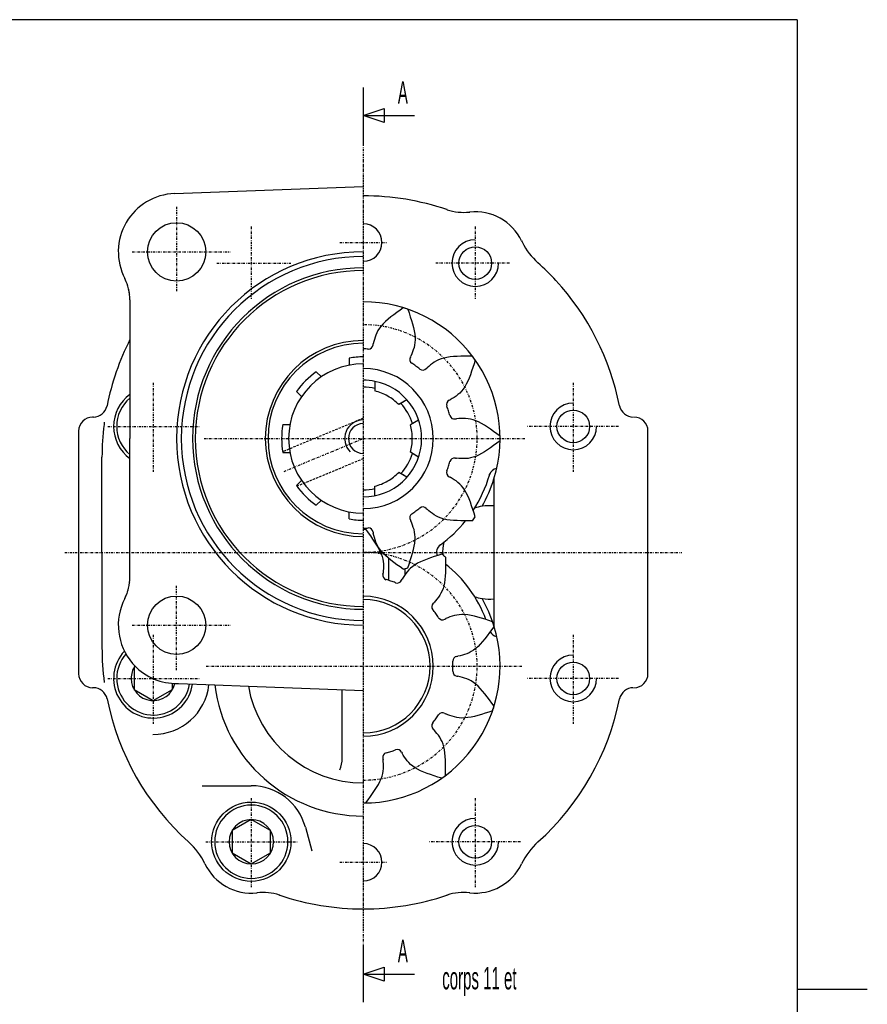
# Model space of a CAD drawing. Extents: x -315 to 315, y -223 to 223.
# Tile 11 of 11: x 133 to 315, y -3 to 208. Entities that reach past the tile are written whole.
import ezdxf

# ---------------------------------------------------------------- set-up
doc = ezdxf.new("R2010")
doc.units = 0
doc.linetypes.add('DASHDOT', pattern=[1, 0.5, -0.25, 0, -0.25])
doc.linetypes.add('DASHED', pattern=[0.75, 0.5, -0.25])
for name, color, linetype in [('ARBR_1', 7, 'CONTINUOUS'), ('AXES', 7, 'CONTINUOUS'), ('CORPS', 7, 'CONTINUOUS'), ('COUPES', 7, 'CONTINUOUS'), ('FLASQU', 7, 'CONTINUOUS'), ('FORMA3', 7, 'CONTINUOUS'), ('LUNETT', 7, 'CONTINUOUS'), ('ROU_14', 7, 'CONTINUOUS'), ('ROU_15', 7, 'CONTINUOUS'), ('STANDA', 7, 'CONTINUOUS')]:
    doc.layers.add(name, color=color, linetype=linetype)

msp = doc.modelspace()

# ---------------------------------------------------------------- linework, layer by layer
at = {"layer": 'ARBR_1', "color": 2, "linetype": 'CONTINUOUS'}
for p, q in [((204, 135.24), (204, 133.72)), ((196.93, 132.31), (198.01, 131.23)), ((192.69, 128.07), (193.77, 126.99)), ((189.76, 121), (191.28, 121)), ((189.76, 115), (191.28, 115)), ((192.69, 107.93), (193.77, 109.01)), ((196.93, 103.69), (198.01, 104.77)), ((204, 100.76), (204, 102.28))]:
    msp.add_line(p, q, dxfattribs=at)
at = {"layer": 'ARBR_1', "color": 2, "linetype": 'DASHED'}
for p, q in [((207, 122.33), (189.73, 115.18)), ((207, 113.67), (192.79, 107.78))]:
    msp.add_line(p, q, dxfattribs=at)
at = {"layer": 'ARBR_1', "color": 2, "linetype": 'DASHDOT'}
msp.add_line((190.03, 110.97), (207, 118), dxfattribs=at)
at = {"layer": 'ARBR_1', "color": 2, "linetype": 'CONTINUOUS'}
for radius, start, end in [(21, 90, -90), (20.42, 90, -90), (17.5, 90, 99.87142), (16, 90, -90), (17.498, 125.13419, 144.86581), (17.499, 170.12858, -170.12858), (3.2, 90, -90), (17.498, -144.86581, -125.13419), (17.499, -99.87142, -90)]:
    msp.add_arc((207, 118), radius, start, end, dxfattribs=at)
at = {"layer": 'ARBR_1', "color": 7, "linetype": 'CONTINUOUS'}
msp.add_arc((207, 118), 4, 90, -134.29018, dxfattribs=at)
at = {"layer": 'AXES', "color": 2, "linetype": 'DASHDOT'}
for p, q in [((207, 181.21), (207, 9.229)), ((207, 181.21), (207, 9.229)), ((207, 177.82), (207, 12.535)), ((183, 163.47), (183, 147.93)), ((231, 163.47), (231, 147.93)), ((202, 160), (212, 160)), ((175.64, 155.6), (191.48, 155.6)), ((238.36, 155.6), (222.52, 155.6)), ((162, 129.91), (162, 110.83)), ((252, 129.91), (252, 110.83)), ((152.29, 120.6), (172.01, 120.6)), ((261.71, 120.6), (241.99, 120.6)), ((172.89, 118), (241.69, 118)), ((143.01, 93.6), (275.28, 93.6)), ((162, 75.914), (162, 56.83)), ((252, 75.914), (252, 56.83)), ((173.36, 69.2), (240.99, 69.2)), ((152.29, 66.6), (172.01, 66.6)), ((261.71, 66.6), (241.99, 66.6)), ((183, 40.914), (183, 21.83)), ((231, 40.914), (231, 21.83)), ((173.29, 31.6), (193.01, 31.6)), ((240.71, 31.6), (220.99, 31.6)), ((202, 27.2), (212, 27.2))]:
    msp.add_line(p, q, dxfattribs=at)
at = {"layer": 'CORPS', "color": 2, "linetype": 'CONTINUOUS'}
for p, q in [((268, 93.6), (268, 119.6)), ((235, 109.37), (235, 103.55)), ((235, 103.55), (235, 83.65)), ((268, 67.6), (268, 93.6)), ((235, 83.65), (235, 77.831))]:
    msp.add_line(p, q, dxfattribs=at)
for centre in [(231, 155.6), (252, 120.6), (252, 66.6), (231, 31.6)]:
    msp.add_circle(centre, 3.5, dxfattribs=at)
for centre, radius, start, end in [((207, 114), 56.004, 71.33859, 90), ((207, 114), 56.001, 71.28357, 71.33859), ((228.5, 177.46), 10.999, -108.99504, -108.71492), ((228.5, 177.46), 11.002, -108.71492, -83.47576), ((228.5, 177.46), 11.001, -83.47576, -83.21718), ((231, 155.6), 10.996, 96.26539, 96.52424), ((231, 155.6), 11.003, 25.51707, 96.26539), ((207, 160), 4, -90, 90), ((254.46, 166.81), 14.997, -154.44303, -153.0934), ((254.46, 166.81), 15.004, -153.0934, -131.94748), ((207, 114), 56.004, 42.56135, 48.05462), ((207, 114), 56.003, 11.33802, 42.56135), ((207, 118), 29.3, -17.13005, 90), ((207, 114), 55.997, 11.30793, 11.33802), ((264.85, 125.6), 2.999, -168.65259, -168.0917), ((264.85, 125.6), 3.005, -168.0917, -90), ((265, 119.6), 3, 0, 90), ((207, 118), 29.301, -29.70607, -17.13005), ((234, 93.6), 10.001, 98.91604, 108.30807), ((234, 93.6), 10, 84.2609, 98.91604), ((234, 93.6), 9.998, 167.47617, -176.86591), ((234, 93.6), 9.999, -108.30267, -98.91692), ((207, 69.2), 29.3, 17.13191, 29.70777), ((234, 93.6), 10, -98.91692, -84.2609), ((207, 69.2), 29.3, -90, 17.13191), ((265, 67.6), 3, -90, 0), ((264.85, 61.6), 3, 90, 168.05439), ((207, 73.2), 55.997, -48.05393, -11.33802), ((264.85, 61.6), 3.005, 168.05439, 168.65259), ((207, 73.2), 56.003, -11.33802, -11.30592), ((207, 27.2), 4, -90, 90), ((254.46, 20.395), 15.002, 131.95769, 154.46371), ((231, 31.6), 11, -96.26311, -25.52177), ((207, 73.2), 56, -90, -71.33728), ((207, 73.2), 56.001, -71.33728, -71.28324), ((228.5, 9.743), 11, 108.71793, 108.993), ((228.5, 9.743), 10.999, 83.4747, 108.71793), ((228.5, 9.743), 11, 83.213, 83.4747), ((231, 31.6), 11, -96.52483, -96.26311)]:
    msp.add_arc(centre, radius, start, end, dxfattribs=at)
at = {"layer": 'CORPS', "color": 7, "linetype": 'CONTINUOUS'}
for centre in [(231, 155.6), (252, 120.6), (252, 66.6), (231, 31.6)]:
    msp.add_arc(centre, 5, 90, 0, dxfattribs=at)
at = {"layer": 'COUPES', "color": 2, "linetype": 'CONTINUOUS'}
for p, q in [((207, 193.21), (207, 181.21)), ((207, 187.21), (211.5, 188.71)), ((211.5, 188.71), (211.5, 185.71)), ((207, 187.21), (218, 187.21)), ((211.5, 185.71), (207, 187.21)), ((207, 9.229), (207, -2.771)), ((207, 3.229), (211.5, 4.729)), ((211.5, 4.729), (211.5, 1.73)), ((207, 3.229), (218, 3.229)), ((211.5, 1.73), (207, 3.229))]:
    msp.add_line(p, q, dxfattribs=at)
at = {"layer": 'FLASQU', "color": 2, "linetype": 'CONTINUOUS'}
for p, q in [((166.53, 170.49), (207, 172)), ((157, 147.69), (157, 139.22)), ((157, 139.22), (157, 122.89)), ((149.15, 122.6), (149, 122.6)), ((157, 122.89), (157, 118)), ((146, 119.6), (146, 93.6)), ((157, 88.308), (157, 118)), ((146, 93.6), (146, 67.6)), ((166.53, 65.509), (167.38, 65.477)), ((167.38, 65.477), (175.15, 65.187)), ((149.15, 64.6), (149, 64.6)), ((175.15, 65.187), (182.37, 64.918)), ((182.37, 64.918), (207, 64))]:
    msp.add_line(p, q, dxfattribs=at)
at = {"layer": 'FLASQU', "color": 2, "linetype": 'DASHDOT'}
for p, q in [((167, 167.65), (167, 149.41)), ((157.5, 158), (178.5, 158)), ((167, 68.353), (167, 86.593)), ((157.5, 78), (178.5, 78))]:
    msp.add_line(p, q, dxfattribs=at)
at = {"layer": 'FLASQU', "color": 7, "linetype": 'CONTINUOUS'}
for p, q in [((151, 93.6), (151, 114)), ((151, 93.6), (151, 73.2)), ((202.5, 49.5), (202.5, 64.168)), ((172.49, 43.6), (183, 43.6)), ((194.59, 34.706), (195.95, 29.639))]:
    msp.add_line(p, q, dxfattribs=at)
at = {"layer": 'FLASQU', "color": 2, "linetype": 'CONTINUOUS'}
for centre in [(167, 158), (167, 78)]:
    msp.add_circle(centre, 6.25, dxfattribs=at)
for centre, radius, start, end in [((167, 158), 12.499, 92.15503, -152.71751), ((207, 118), 40, 90, -90), ((207, 118), 39, 90, -90), ((207, 118), 36.58, 90, -90), ((147, 147.69), 10, 0, 27.25687), ((207, 118), 36, 90, -90), ((207, 114), 56, 153.23362, 168.66198), ((149.15, 125.6), 3, -90, -11.9083), ((207, 114), 56.003, 168.66198, 168.69207), ((207, 114), 56.003, 168.66198, 168.69207), ((149.15, 125.6), 3.005, -11.9083, -11.34741), ((149.15, 125.6), 3.005, -11.9083, -11.34741), ((149, 119.6), 3, 90, 180), ((147, 88.308), 10.001, -27.26196, 0), ((167, 78), 12.499, 152.72973, -139.16411), ((167, 78), 12.504, -139.16411, -92.15486), ((149, 67.6), 3, 180, -90), ((149.15, 61.6), 3.005, 11.94561, 90), ((149.15, 61.6), 2.999, 11.34741, 11.94561), ((149.15, 61.6), 2.999, 11.34741, 11.94561), ((149.15, 61.6), 2.999, 11.34741, 11.94561), ((207, 73.2), 55.997, -168.69408, -168.66198), ((207, 73.2), 55.997, -168.69408, -168.66198), ((207, 73.2), 55.997, -168.69408, -168.66198), ((207, 73.2), 56.003, -168.66198, -131.94607), ((159.54, 20.395), 14.995, 25.53629, 48.04231), ((183, 31.6), 11.004, -154.47823, -83.73689), ((183, 31.6), 11, -83.73689, -83.47517), ((185.5, 9.743), 11, 96.52524, 96.78694), ((185.5, 9.743), 11, 71.28224, 96.52524), ((207, 73.2), 56.001, -108.71676, -108.66272), ((185.5, 9.743), 11, 71.00716, 71.28224), ((207, 73.2), 56.001, -108.66272, -90)]:
    msp.add_arc(centre, radius, start, end, dxfattribs=at)
at = {"layer": 'FLASQU', "color": 2, "linetype": 'DASHDOT'}
for centre, radius, start, end in [((147, 147.69), 10, 0, 27.25687), ((147, 88.308), 10.001, -27.26196, 0)]:
    msp.add_arc(centre, radius, start, end, dxfattribs=at)
at = {"layer": 'FLASQU', "color": 7, "linetype": 'CONTINUOUS'}
for centre, radius, start, end in [((207, 114), 55.999, 172.81914, 180), ((207, 114), 56.004, 172.30395, 172.81914), ((207, 73.2), 56, 180, -172.30395), ((162, 66.6), 12, -90.33422, -6.54217), ((207, 69.2), 32.102, -172.81875, -90), ((207, 69.2), 24.999, -170.13753, -90), ((196.5, 49.5), 5.996, -24.64166, 0), ((183, 31.6), 11.999, 15.00216, 90)]:
    msp.add_arc(centre, radius, start, end, dxfattribs=at)
at = {"layer": 'FORMA3', "color": 2, "linetype": 'CONTINUOUS'}
for q in [(-300, 207.75), (300, -207.75)]:
    msp.add_line((300, 207.75), q, dxfattribs=at)
at = {"layer": 'FORMA3', "color": 7, "linetype": 'CONTINUOUS'}
msp.add_line((300, 0), (315, 0), dxfattribs=at)
at = {"layer": 'LUNETT', "color": 2, "linetype": 'CONTINUOUS'}
for p, q in [((212.5, 87.595), (212.5, 92.282)), ((216, 88.936), (216, 90.117))]:
    msp.add_line(p, q, dxfattribs=at)
for centre, radius, start, end in [((207, 118), 28.133, -33.16474, -16.18037), ((207, 118), 28.134, -16.18037, -15.46414), ((235.95, 109.64), 2.002, 101.81498, 163.7398), ((207, 118), 28.134, -54.06696, -38.82518), ((224.68, 93.6), 1.998, 125.83765, -159.0755), ((207, 69.2), 28.129, 20.83116, 51.16843), ((235.95, 77.559), 1.999, -151.69148, -101.82084)]:
    msp.add_arc(centre, radius, start, end, dxfattribs=at)
at = {"layer": 'ROU_14', "color": 2, "linetype": 'CONTINUOUS'}
for p, q in [((215.57, 146.02), (214.88, 145.53)), ((216.54, 145.7), (216.81, 144.9)), ((212.31, 143.56), (211.75, 143.07)), ((212.9, 144.05), (212.31, 143.56)), ((213.54, 144.54), (212.9, 144.05)), ((214.2, 145.03), (213.54, 144.54)), ((214.88, 145.53), (214.2, 145.03)), ((216.81, 144.9), (217.07, 144.1)), ((217.07, 144.1), (217.31, 143.32)), ((210.45, 141.62), (210.14, 141.14)), ((210.82, 142.1), (210.45, 141.62)), ((211.25, 142.58), (210.82, 142.1)), ((211.75, 143.07), (211.25, 142.58)), ((217.31, 143.32), (217.53, 142.55)), ((217.53, 142.55), (217.73, 141.8)), ((217.73, 141.8), (217.89, 141.08)), ((209.52, 139.71), (209.37, 139.23)), ((209.69, 140.18), (209.52, 139.71)), ((209.89, 140.66), (209.69, 140.18)), ((210.14, 141.14), (209.89, 140.66)), ((217.89, 141.08), (218.01, 140.39)), ((218.01, 140.39), (218.08, 139.74)), ((218.08, 139.74), (218.09, 139.13)), ((209.11, 138.06), (209.13, 138.29)), ((209.25, 138.76), (209.13, 138.29)), ((209.37, 139.23), (209.25, 138.76)), ((217.87, 137.53), (217.72, 137.04)), ((217.98, 138.03), (217.87, 137.53)), ((218.06, 138.57), (217.98, 138.03)), ((218.09, 139.13), (218.06, 138.57)), ((217.09, 135.47), (217.2, 135.67)), ((217.38, 136.12), (217.2, 135.67)), ((217.56, 136.57), (217.38, 136.12)), ((217.72, 137.04), (217.56, 136.57)), ((223.67, 135.08), (223.14, 134.87)), ((224.25, 135.25), (223.67, 135.08)), ((224.89, 135.39), (224.25, 135.25)), ((225.58, 135.49), (224.89, 135.39)), ((226.32, 135.56), (225.58, 135.49)), ((227.09, 135.6), (226.32, 135.56)), ((227.89, 135.63), (227.09, 135.6)), ((228.71, 135.64), (227.89, 135.63)), ((229.55, 135.64), (228.71, 135.64)), ((230.4, 135.63), (229.55, 135.64)), ((220.5, 132.99), (220.65, 133.16)), ((221.02, 133.47), (220.65, 133.16)), ((221.4, 133.78), (221.02, 133.47)), ((221.8, 134.08), (221.4, 133.78)), ((222.21, 134.37), (221.8, 134.08)), ((222.66, 134.63), (222.21, 134.37)), ((223.14, 134.87), (222.66, 134.63)), ((230.49, 133.2), (230.22, 132.42)), ((230.74, 134), (230.49, 133.2)), ((231, 134.81), (230.74, 134)), ((229.67, 130.94), (229.37, 130.27)), ((229.95, 131.67), (229.67, 130.94)), ((230.22, 132.42), (229.95, 131.67)), ((209.5, 130.25), (209.5, 128.71)), ((209.5, 128.71), (209.5, 128.2)), ((228.74, 129.08), (228.4, 128.58)), ((229.07, 129.64), (228.74, 129.08)), ((229.37, 130.27), (229.07, 129.64)), ((226.46, 126.82), (226.05, 126.55)), ((226.87, 127.1), (226.46, 126.82)), ((227.27, 127.41), (226.87, 127.1)), ((227.66, 127.75), (227.27, 127.41)), ((228.03, 128.14), (227.66, 127.75)), ((228.4, 128.58), (228.03, 128.14)), ((216.36, 126.29), (214.58, 125.26)), ((215.03, 125.52), (214.58, 125.26)), ((216.36, 126.29), (215.03, 125.52)), ((225.43, 126.21), (225.64, 126.3)), ((226.05, 126.55), (225.64, 126.3)), ((218.86, 121.96), (217.08, 120.93)), ((217.53, 121.19), (217.08, 120.93)), ((218.86, 121.96), (217.53, 121.19)), ((226.73, 122.19), (226.95, 122.24)), ((227.44, 122.28), (226.95, 122.24)), ((227.93, 122.3), (227.44, 122.28)), ((228.42, 122.31), (227.93, 122.3)), ((228.93, 122.3), (228.42, 122.31)), ((229.44, 122.25), (228.93, 122.3)), ((229.98, 122.16), (229.44, 122.25)), ((230.53, 122.02), (229.98, 122.16)), ((231.1, 121.82), (230.53, 122.02)), ((231.7, 121.55), (231.1, 121.82)), ((232.31, 121.23), (231.7, 121.55)), ((232.95, 120.85), (232.31, 121.23)), ((233.6, 120.43), (232.95, 120.85)), ((234.26, 119.98), (233.6, 120.43)), ((234.93, 119.51), (234.26, 119.98)), ((235.61, 119.01), (234.93, 119.51)), ((236.3, 118.51), (235.61, 119.01)), ((234.93, 116.49), (234.26, 116.02)), ((235.61, 116.99), (234.93, 116.49)), ((236.3, 117.49), (235.61, 116.99)), ((217.53, 114.81), (217.08, 115.07)), ((218.86, 114.04), (217.08, 115.07)), ((218.86, 114.04), (217.53, 114.81)), ((230.53, 113.98), (229.98, 113.84)), ((231.1, 114.18), (230.53, 113.98)), ((231.7, 114.45), (231.1, 114.18)), ((232.31, 114.77), (231.7, 114.45)), ((232.95, 115.15), (232.31, 114.77)), ((233.6, 115.57), (232.95, 115.15)), ((234.26, 116.02), (233.6, 115.57)), ((226.73, 113.81), (226.95, 113.76)), ((227.44, 113.72), (226.95, 113.76)), ((227.93, 113.7), (227.44, 113.72)), ((228.42, 113.69), (227.93, 113.7)), ((228.93, 113.7), (228.42, 113.69)), ((229.44, 113.75), (228.93, 113.7)), ((229.98, 113.84), (229.44, 113.75)), ((215.03, 110.48), (214.58, 110.74)), ((216.36, 109.71), (214.58, 110.74)), ((216.36, 109.71), (215.03, 110.48)), ((225.43, 109.79), (225.64, 109.7)), ((209.5, 107.29), (209.5, 107.8)), ((209.5, 105.75), (209.5, 107.8)), ((226.05, 109.45), (225.64, 109.7)), ((226.46, 109.18), (226.05, 109.45)), ((226.87, 108.9), (226.46, 109.18)), ((227.27, 108.59), (226.87, 108.9)), ((227.66, 108.25), (227.27, 108.59)), ((228.03, 107.86), (227.66, 108.25)), ((228.4, 107.42), (228.03, 107.86)), ((209.5, 105.75), (209.5, 107.29)), ((228.74, 106.92), (228.4, 107.42)), ((229.07, 106.36), (228.74, 106.92)), ((229.37, 105.73), (229.07, 106.36)), ((229.67, 105.06), (229.37, 105.73)), ((229.95, 104.33), (229.67, 105.06)), ((230.22, 103.58), (229.95, 104.33)), ((230.49, 102.8), (230.22, 103.58)), ((220.5, 103.01), (220.65, 102.84)), ((221.02, 102.53), (220.65, 102.84)), ((221.4, 102.22), (221.02, 102.53)), ((221.8, 101.92), (221.4, 102.22)), ((222.21, 101.63), (221.8, 101.92)), ((222.66, 101.37), (222.21, 101.63)), ((223.14, 101.13), (222.66, 101.37)), ((230.74, 102), (230.49, 102.8)), ((231, 101.19), (230.74, 102)), ((217.09, 100.53), (217.2, 100.33)), ((217.38, 99.882), (217.2, 100.33)), ((217.56, 99.425), (217.38, 99.882)), ((217.72, 98.958), (217.56, 99.425)), ((223.67, 100.92), (223.14, 101.13)), ((224.25, 100.75), (223.67, 100.92)), ((224.89, 100.61), (224.25, 100.75)), ((225.58, 100.51), (224.89, 100.61)), ((226.32, 100.44), (225.58, 100.51)), ((227.09, 100.4), (226.32, 100.44)), ((227.89, 100.37), (227.09, 100.4)), ((228.71, 100.36), (227.89, 100.37)), ((229.55, 100.36), (228.71, 100.36)), ((230.4, 100.37), (229.55, 100.36)), ((209.11, 97.935), (209.13, 97.712)), ((209.25, 97.239), (209.13, 97.712)), ((209.37, 96.765), (209.25, 97.239)), ((217.87, 98.473), (217.72, 98.958)), ((217.98, 97.967), (217.87, 98.473)), ((218.06, 97.433), (217.98, 97.967)), ((218.09, 96.866), (218.06, 97.433)), ((209.52, 96.291), (209.37, 96.765)), ((209.69, 95.816), (209.52, 96.291)), ((209.89, 95.34), (209.69, 95.816)), ((210.14, 94.862), (209.89, 95.34)), ((217.89, 94.924), (218.01, 95.611)), ((218.01, 95.611), (218.08, 96.26)), ((218.08, 96.26), (218.09, 96.866)), ((210.45, 94.383), (210.14, 94.862)), ((210.82, 93.901), (210.45, 94.383)), ((211.25, 93.416), (210.82, 93.901)), ((211.75, 92.929), (211.25, 93.416)), ((212.31, 92.441), (211.75, 92.929)), ((217.31, 92.685), (217.53, 93.455)), ((217.53, 93.455), (217.73, 94.203)), ((217.73, 94.203), (217.89, 94.924)), ((212.9, 91.951), (212.31, 92.441)), ((213.54, 91.459), (212.9, 91.951)), ((214.2, 90.967), (213.54, 91.459)), ((214.88, 90.474), (214.2, 90.967)), ((216.54, 90.296), (216.81, 91.1)), ((216.81, 91.1), (217.07, 91.898)), ((217.07, 91.898), (217.31, 92.685)), ((215.57, 89.98), (214.88, 90.474))]:
    msp.add_line(p, q, dxfattribs=at)
for centre, radius, start, end in [((207, 118), 29.303, 72.01025, 72.99359), ((207, 118), 29.297, 70.99607, 72.01025), ((207, 118), 19.199, 86.83507, 90), ((208.11, 138.17), 1.001, -92.86241, -6.2773), ((217.95, 134.97), 0.995, 149.82648, -122.73523), ((207, 118), 29.295, 36.00149, 36.99506), ((207, 118), 29.301, 35.00804, 36.00149), ((207, 118), 15, -90, 90), ((207, 118), 19.2, 53.9836, 57.16256), ((207, 118), 19.205, 50.83234, 53.9836), ((219.76, 133.66), 0.995, -129.28941, -42.15786), ((207, 118), 12.502, 78.46538, 90), ((207, 118), 12.5, -90, 78.46538), ((207, 118), 10.998, 76.8609, 90), ((207, 118), 10.497, 59.99108, 76.2284), ((207, 118), 10.496, 43.7647, 59.99108), ((207, 118), 10.496, 43.7647, 59.99108), ((207, 118), 11.003, 16.85387, 43.12152), ((225.84, 125.29), 1.007, 114.02025, -158.83874), ((207, 118), 19.199, 17.99139, 21.15318), ((207, 118), 19.201, 14.84684, 17.99139), ((226.53, 123.17), 1.002, -165.54757, -78.46538), ((207, 118), 10.5, 0, 16.20781), ((207, 118), 10.5, 0, 16.20781), ((207, 118), 29.3, 0, 0.9972), ((207, 118), 10.497, -16.20781, 0), ((207, 118), 10.497, -16.20781, 0), ((207, 118), 29.304, -0.9972, 0), ((207, 118), 11.001, -43.12152, -16.85387), ((207, 118), 19.204, -21.15318, -17.99139), ((207, 118), 19.199, -17.99139, -14.84684), ((226.53, 112.83), 1, 78.46538, 165.54757), ((207, 118), 10.497, -59.99108, -43.7647), ((207, 118), 10.497, -59.99108, -43.7647), ((225.84, 110.71), 0.997, 158.83874, -114.02025), ((207, 118), 10.502, -76.2284, -59.99108), ((207, 118), 10.502, -76.2284, -59.99108), ((207, 118), 11, -90, -76.8609), ((217.95, 101.03), 0.999, 122.73523, -149.82648), ((207, 118), 19.198, -57.16256, -53.9836), ((207, 118), 19.2, -53.9836, -50.83234), ((219.76, 102.34), 0.998, 42.15786, 129.28941), ((207, 118), 29.298, -36.99506, -36.00149), ((207, 118), 29.295, -36.00149, -35.00804), ((207, 118), 19.2, -90, -86.83523), ((208.11, 97.831), 1.005, 5.93742, 92.86813), ((207, 118), 29.301, -72.99359, -72.00783), ((207, 118), 29.299, -72.00783, -70.99862)]:
    msp.add_arc(centre, radius, start, end, dxfattribs=at)
at = {"layer": 'ROU_14', "color": 2, "linetype": 'DASHDOT'}
msp.add_arc((207, 118), 24.4, -90, 90, dxfattribs=at)
at = {"layer": 'ROU_15', "color": 2, "linetype": 'CONTINUOUS'}
for p, q in [((207.51, 98.496), (208.01, 97.814)), ((208.01, 97.814), (208.51, 97.135)), ((208.51, 97.135), (208.98, 96.462)), ((208.98, 96.462), (209.43, 95.799)), ((209.43, 95.799), (209.85, 95.148)), ((209.85, 95.148), (210.23, 94.512)), ((210.23, 94.512), (210.55, 93.895)), ((210.55, 93.895), (210.82, 93.3)), ((210.82, 93.3), (211.02, 92.728)), ((223, 92.945), (222.2, 92.685)), ((223.81, 93.201), (223, 92.945)), ((211.02, 92.728), (211.16, 92.177)), ((211.16, 92.177), (211.25, 91.645)), ((211.25, 91.645), (211.3, 91.128)), ((211.3, 91.128), (211.31, 90.624)), ((218.08, 90.941), (217.58, 90.596)), ((218.64, 91.266), (218.08, 90.941)), ((219.27, 91.575), (218.64, 91.266)), ((219.94, 91.869), (219.27, 91.575)), ((220.67, 92.15), (219.94, 91.869)), ((221.42, 92.421), (220.67, 92.15)), ((222.2, 92.685), (221.42, 92.421)), ((224.63, 92.6), (224.64, 91.754)), ((224.64, 90.914), (224.63, 90.09)), ((224.64, 91.754), (224.64, 90.914)), ((211.19, 88.934), (211.24, 89.154)), ((211.28, 89.64), (211.24, 89.154)), ((211.3, 90.129), (211.28, 89.64)), ((211.31, 90.624), (211.3, 90.129)), ((215.82, 88.662), (215.55, 88.25)), ((216.1, 89.068), (215.82, 88.662)), ((216.41, 89.468), (216.1, 89.068)), ((216.75, 89.857), (216.41, 89.468)), ((217.14, 90.234), (216.75, 89.857)), ((217.58, 90.596), (217.14, 90.234)), ((224.6, 89.288), (224.56, 88.516)), ((224.63, 90.09), (224.6, 89.288)), ((215.21, 87.631), (215.3, 87.836)), ((215.55, 88.25), (215.3, 87.836)), ((224.39, 87.091), (224.25, 86.453)), ((224.49, 87.781), (224.39, 87.091)), ((224.56, 88.516), (224.49, 87.781)), ((223.37, 84.413), (223.08, 83.997)), ((223.63, 84.86), (223.37, 84.413)), ((223.87, 85.344), (223.63, 84.86)), ((224.08, 85.873), (223.87, 85.344)), ((224.25, 86.453), (224.08, 85.873)), ((221.99, 82.7), (222.16, 82.85)), ((222.47, 83.222), (222.16, 82.85)), ((222.78, 83.602), (222.47, 83.222)), ((223.08, 83.997), (222.78, 83.602)), ((227.03, 80.178), (226.53, 80.065)), ((227.57, 80.256), (227.03, 80.178)), ((228.13, 80.292), (227.57, 80.256)), ((228.74, 80.277), (228.13, 80.292)), ((229.39, 80.209), (228.74, 80.277)), ((230.08, 80.091), (229.39, 80.209)), ((224.47, 79.288), (224.67, 79.4)), ((225.12, 79.584), (224.67, 79.4)), ((225.57, 79.761), (225.12, 79.584)), ((226.04, 79.924), (225.57, 79.761)), ((226.53, 80.065), (226.04, 79.924)), ((230.8, 79.93), (230.08, 80.091)), ((231.54, 79.735), (230.8, 79.93)), ((232.32, 79.511), (231.54, 79.735)), ((233.1, 79.265), (232.32, 79.511)), ((233.9, 79.006), (233.1, 79.265)), ((234.7, 78.739), (233.9, 79.006)), ((234.03, 76.4), (233.54, 75.739)), ((234.53, 77.079), (234.03, 76.4)), ((235.02, 77.767), (234.53, 77.079)), ((232.07, 73.953), (231.58, 73.454)), ((232.56, 74.506), (232.07, 73.953)), ((233.05, 75.105), (232.56, 74.506)), ((233.54, 75.739), (233.05, 75.105)), ((229.18, 71.887), (228.71, 71.717)), ((229.66, 72.094), (229.18, 71.887)), ((230.14, 72.345), (229.66, 72.094)), ((230.62, 72.649), (230.14, 72.345)), ((231.1, 73.017), (230.62, 72.649)), ((231.58, 73.454), (231.1, 73.017)), ((227.06, 71.309), (227.29, 71.332)), ((227.76, 71.449), (227.29, 71.332)), ((228.23, 71.574), (227.76, 71.449)), ((228.71, 71.717), (228.23, 71.574)), ((227.06, 67.091), (227.29, 67.068)), ((227.76, 66.951), (227.29, 67.068)), ((228.23, 66.826), (227.76, 66.951)), ((228.71, 66.683), (228.23, 66.826)), ((229.18, 66.513), (228.71, 66.683)), ((229.66, 66.307), (229.18, 66.513)), ((230.14, 66.056), (229.66, 66.307)), ((230.62, 65.751), (230.14, 66.056)), ((231.1, 65.383), (230.62, 65.751)), ((231.58, 64.946), (231.1, 65.383)), ((232.07, 64.447), (231.58, 64.946)), ((232.56, 63.894), (232.07, 64.447)), ((233.05, 63.296), (232.56, 63.894)), ((233.54, 62.661), (233.05, 63.296)), ((234.03, 62), (233.54, 62.661)), ((234.53, 61.321), (234.03, 62)), ((235.02, 60.634), (234.53, 61.321)), ((224.47, 59.112), (224.67, 59)), ((233.1, 59.135), (232.32, 58.89)), ((233.9, 59.394), (233.1, 59.135)), ((234.7, 59.661), (233.9, 59.394)), ((225.12, 58.816), (224.67, 59)), ((225.57, 58.639), (225.12, 58.816)), ((226.04, 58.476), (225.57, 58.639)), ((226.53, 58.335), (226.04, 58.476)), ((227.03, 58.222), (226.53, 58.335)), ((227.57, 58.144), (227.03, 58.222)), ((228.13, 58.109), (227.57, 58.144)), ((228.74, 58.123), (228.13, 58.109)), ((229.39, 58.191), (228.74, 58.123)), ((230.08, 58.309), (229.39, 58.191)), ((230.8, 58.47), (230.08, 58.309)), ((231.54, 58.665), (230.8, 58.47)), ((232.32, 58.89), (231.54, 58.665)), ((221.99, 55.7), (222.16, 55.55)), ((222.47, 55.178), (222.16, 55.55)), ((222.78, 54.798), (222.47, 55.178)), ((223.08, 54.403), (222.78, 54.798)), ((223.37, 53.987), (223.08, 54.403)), ((223.63, 53.54), (223.37, 53.987)), ((223.87, 53.056), (223.63, 53.54)), ((224.08, 52.527), (223.87, 53.056)), ((215.21, 50.769), (215.3, 50.564)), ((224.25, 51.947), (224.08, 52.527)), ((224.39, 51.309), (224.25, 51.947)), ((224.49, 50.619), (224.39, 51.309)), ((211.19, 49.466), (211.24, 49.246)), ((211.28, 48.76), (211.24, 49.246)), ((211.3, 48.271), (211.28, 48.76)), ((215.55, 50.15), (215.3, 50.564)), ((215.82, 49.738), (215.55, 50.15)), ((216.1, 49.332), (215.82, 49.738)), ((216.41, 48.933), (216.1, 49.332)), ((216.75, 48.543), (216.41, 48.933)), ((217.14, 48.166), (216.75, 48.543)), ((224.56, 49.884), (224.49, 50.619)), ((224.6, 49.112), (224.56, 49.884)), ((224.63, 48.31), (224.6, 49.112)), ((211.16, 46.223), (211.25, 46.755)), ((211.25, 46.755), (211.3, 47.272)), ((211.31, 47.776), (211.3, 48.271)), ((211.3, 47.272), (211.31, 47.776)), ((217.58, 47.804), (217.14, 48.166)), ((218.08, 47.46), (217.58, 47.804)), ((218.64, 47.134), (218.08, 47.46)), ((219.27, 46.825), (218.64, 47.134)), ((219.94, 46.531), (219.27, 46.825)), ((220.67, 46.25), (219.94, 46.531)), ((224.64, 47.486), (224.63, 48.31)), ((224.63, 45.8), (224.64, 46.647)), ((224.64, 46.647), (224.64, 47.486)), ((210.23, 43.888), (210.55, 44.505)), ((210.55, 44.505), (210.82, 45.1)), ((210.82, 45.1), (211.02, 45.672)), ((211.02, 45.672), (211.16, 46.223)), ((221.42, 45.979), (220.67, 46.25)), ((222.2, 45.715), (221.42, 45.979)), ((223, 45.456), (222.2, 45.715)), ((223.81, 45.199), (223, 45.456)), ((208.98, 41.938), (209.43, 42.601)), ((209.43, 42.601), (209.85, 43.252)), ((209.85, 43.252), (210.23, 43.888)), ((207.51, 39.904), (208.01, 40.586)), ((208.01, 40.586), (208.51, 41.265)), ((208.51, 41.265), (208.98, 41.938))]:
    msp.add_line(p, q, dxfattribs=at)
for centre, radius, start, end in [((207, 69.2), 29.3, 89.00267, 90), ((207, 69.2), 29.299, 54.00311, 54.99308), ((207, 69.2), 29.298, 53.00494, 54.00311), ((212.17, 88.726), 1.002, 168.01709, -104.50975), ((207, 69.2), 19.199, 72.00861, 75.15316), ((207, 69.2), 19.199, 68.84143, 72.00861), ((214.29, 88.038), 1, -111.09921, -23.86418), ((207, 69.2), 15, -90, 90), ((207, 69.2), 14.3, -90, 90), ((222.66, 81.957), 1, 132.04255, -140.62156), ((207, 69.2), 19.198, 36.00675, 39.1561), ((207, 69.2), 19.198, 32.83995, 36.00675), ((223.97, 80.154), 1, -147.12022, -59.99927), ((207, 69.2), 29.304, 17.99719, 19.00208), ((207, 69.2), 29.3, 17.0008, 17.99719), ((227.17, 70.314), 1.001, 96.30859, -176.8519), ((207, 69.2), 19.2, 0, 3.16195), ((227.17, 68.086), 1.002, 176.8519, -96.30859), ((207, 69.2), 19.199, -3.16195, 0), ((223.97, 58.246), 1, 59.99927, 147.12022), ((207, 69.2), 29.296, -19.00208, -17.99719), ((207, 69.2), 29.304, -17.99719, -16.99893), ((222.66, 56.443), 0.996, 140.62156, -132.04255), ((207, 69.2), 19.202, -39.1561, -36.00433), ((207, 69.2), 19.197, -36.00433, -32.83995), ((212.17, 49.674), 0.998, 104.50975, -168.01709), ((207, 69.2), 19.201, -75.15316, -72.00861), ((207, 69.2), 19.199, -72.00861, -68.84143), ((214.29, 50.362), 1.006, 23.86418, 111.09921), ((207, 69.2), 29.302, -54.99308, -54.00311), ((207, 69.2), 29.299, -54.00311, -53.00494), ((207, 69.2), 29.3, -90, -89.00267)]:
    msp.add_arc(centre, radius, start, end, dxfattribs=at)
at = {"layer": 'ROU_15', "color": 2, "linetype": 'DASHDOT'}
msp.add_arc((207, 69.2), 24.4, -90, 90, dxfattribs=at)
at = {"layer": 'STANDA', "color": 2, "linetype": 'CONTINUOUS'}
for p, q in [((158.18, 69.146), (157.88, 68.975)), ((157.88, 68.975), (157.88, 64.225)), ((166.12, 64.225), (166.12, 65.531)), ((157.88, 64.225), (162, 61.85)), ((162, 61.85), (166.12, 64.225)), ((183, 36.35), (178.88, 33.975)), ((187.12, 33.975), (183, 36.35)), ((178.88, 33.975), (178.88, 29.225)), ((187.12, 29.225), (187.12, 33.975)), ((178.88, 29.225), (183, 26.85)), ((183, 26.85), (187.12, 29.225))]:
    msp.add_line(p, q, dxfattribs=at)
msp.add_circle((183, 31.6), 8.5, dxfattribs=at)
for centre, radius, start, end in [((162, 120.6), 8.497, 126.0472, -126.0472), ((162, 120.6), 7.849, 129.5719, 180), ((162, 120.6), 7.85, 180, -129.5719), ((162, 66.6), 8.501, 136.73022, -8.36079), ((162, 66.6), 7.846, 138.31674, 180), ((162, 66.6), 4.753, 145.98565, 180), ((162, 66.6), 7.85, 180, -8.86985), ((162, 66.6), 4.75, 180, -13.3338), ((183, 31.6), 7.85, 0, 180), ((183, 31.6), 4.75, 0, 180), ((183, 31.6), 7.85, 180, 0), ((183, 31.6), 4.75, 180, 0)]:
    msp.add_arc(centre, radius, start, end, dxfattribs=at)

# ---------------------------------------------------------------- texts
at = {"layer": 'COUPES', "color": 4}
for s, height, width, p in [('A', 4.817, 0.500695, (214.4, 189.748)), ('A', 4.814, 0.501079, (214.4, 5.766)), ('corps 11 et', 4.81395, 0.500032, (223.91, -0.04))]:
    msp.add_text(s, height=height, dxfattribs=dict(at, width=width)).set_placement(p)

doc.saveas('drawing.dxf')
